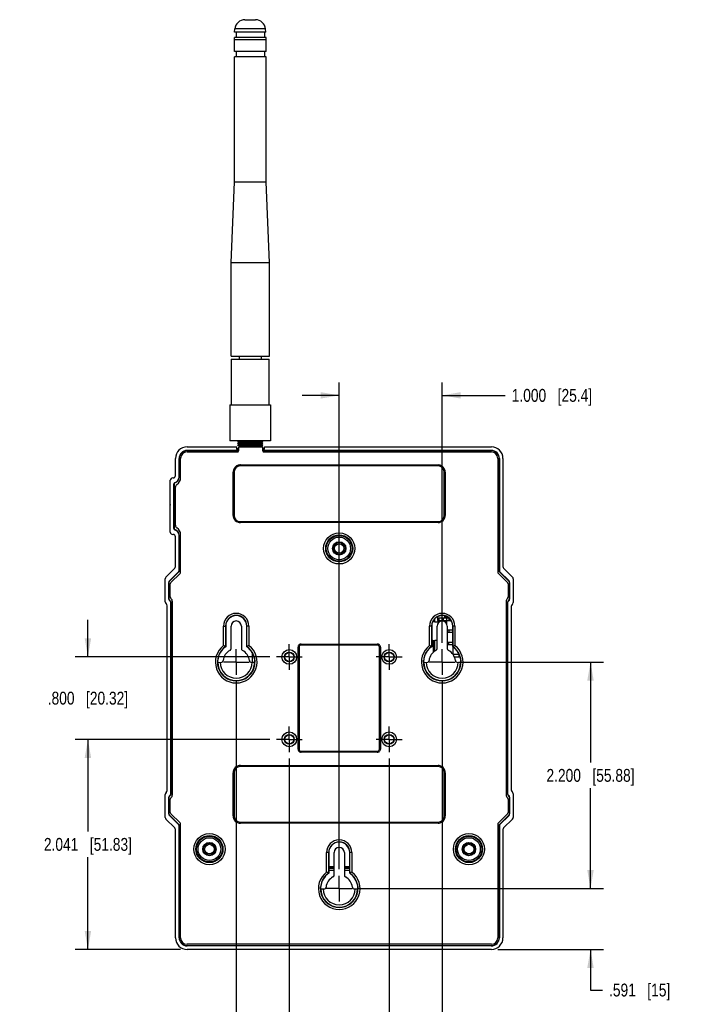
# Model space of a CAD drawing. Header units: inches. Extents: x 0 to 34, y 0 to 22.
# Tile 43 of 45: x 23.8 to 30.5, y 4.9 to 14.5. Entities that reach past the tile are written whole.
import ezdxf

# ---------------------------------------------------------------- set-up
doc = ezdxf.new("R2010")
doc.units = ezdxf.units.IN
doc.header["$LTSCALE"] = 1.87
doc.header["$MEASUREMENT"] = 0
doc.linetypes.add('CENTER', pattern=[0.6, 0.375, -0.075, 0.075, -0.075])
doc.layers.get('0').update_dxf_attribs({"linetype": 'CONTINUOUS'})
doc.layers.add('DEFAULT_1', color=7, linetype='CENTER')
doc.layers.add('DIMENSIONS', color=7, linetype='CONTINUOUS')
doc.styles.get("Standard").update_dxf_attribs({"font": 'txt', "width": 0.8})
doc.dimstyles.new('DIMSTYLE_1', dxfattribs={"dimtxt": 0.125, "dimasz": 0.18, "dimexe": 0.18, "dimexo": 0.0625, "dimgap": 0.09, "dimtad": 0, "dimtih": 1, "dimtoh": 1, "dimdec": 3, "dimzin": 4, "dimdsep": 46, "dimtxsty": 'STANDARD', "dimblk": '_FILLED', "dimblk1": '_FILLED', "dimblk2": '_FILLED', "dimcen": 0.09, "dimadec": 0, "dimazin": 0, "dimtp": 0.01, "dimtm": 0.01, "dimtfac": 1, "dimtdec": 3, "dimtofl": 0, "dimtmove": 0, "dimatfit": 3, "dimldrblk": '_FILLED', "dimfxl": 1, "dimtolj": 1, "dimtzin": 4, "dimarcsym": 0})

# ---------------------------------------------------------------- blocks, each defined once
blk = doc.blocks.new('_FILLED')
at = {"color": 0, "linetype": 'BYBLOCK'}
blk.add_solid([(0, 0), (-1, 0.174), (-1, -0.174)], dxfattribs=at)
blk = doc.blocks.new('*D12')
at = {"layer": 'DIMENSIONS', "color": 2, "linetype": 'CONTINUOUS'}
for p, q in [((24.5119, 8.2634), (24.5119, 8.6234)), ((26.2793, 8.2634), (24.3869, 8.2634)), ((26.2793, 7.4634), (24.3869, 7.4634)), ((24.5119, 7.4634), (24.5119, 7.1034))]:
    blk.add_line(p, q, dxfattribs=at)
at = {"layer": 'DIMENSIONS', "color": 2, "linetype": 'CONTINUOUS', "xscale": 0.18, "yscale": 0.18, "zscale": 0.18}
for p, rotation in [((24.5119, 8.2634), 270), ((24.5119, 7.4634), 90)]:
    blk.add_blockref('_FILLED', p, dxfattribs=dict(at, rotation=rotation))
at = {"layer": 'DIMENSIONS', "color": 2, "linetype": 'CONTINUOUS', "insert": (24.5119, 7.9259), "char_height": 0.125, "width": 1.225, "attachment_point": 2, "line_spacing_factor": 0.9}
blk.add_mtext('.800{\\Ftxt.shx;\\W1.000000;\\H0.125000; }[20.32]', dxfattribs=at)
blk = doc.blocks.new('*D13')
at = {"layer": 'DIMENSIONS', "color": 2, "linetype": 'CONTINUOUS'}
for p, q in [((26.9519, 6.201), (26.9519, 10.9288)), ((27.9519, 8.401), (27.9519, 10.9288)), ((26.9519, 10.8038), (26.5919, 10.8038)), ((27.9519, 10.8038), (28.5645, 10.8038))]:
    blk.add_line(p, q, dxfattribs=at)
at = {"layer": 'DIMENSIONS', "color": 2, "linetype": 'CONTINUOUS', "xscale": 0.18, "yscale": 0.18, "zscale": 0.18}
blk.add_blockref('_FILLED', (26.9519, 10.8038), dxfattribs=at)
at = {"layer": 'DIMENSIONS', "color": 2, "linetype": 'CONTINUOUS', "xscale": 0.18, "yscale": 0.18, "zscale": 0.18, "rotation": 180}
blk.add_blockref('_FILLED', (27.9519, 10.8038), dxfattribs=at)
at = {"layer": 'DIMENSIONS', "color": 2, "linetype": 'CONTINUOUS', "insert": (28.627, 10.8663), "char_height": 0.125, "width": 1.225, "attachment_point": 1, "line_spacing_factor": 0.9}
blk.add_mtext('1.000{\\Ftxt.shx;\\W1.000000;\\H0.125000; }[25.4]', dxfattribs=at)
blk = doc.blocks.new('*D14')
at = {"layer": 'DIMENSIONS', "color": 2, "linetype": 'CONTINUOUS'}
for p, q in [((28.1395, 8.2134), (29.5169, 8.2134)), ((29.3919, 8.2134), (29.3919, 7.2384)), ((29.3919, 6.0134), (29.3919, 6.9884)), ((27.1395, 6.0134), (29.5169, 6.0134))]:
    blk.add_line(p, q, dxfattribs=at)
at = {"layer": 'DIMENSIONS', "color": 2, "linetype": 'CONTINUOUS', "xscale": 0.18, "yscale": 0.18, "zscale": 0.18}
for p, rotation in [((29.3919, 8.2134), 90), ((29.3919, 6.0134), 270)]:
    blk.add_blockref('_FILLED', p, dxfattribs=dict(at, rotation=rotation))
at = {"layer": 'DIMENSIONS', "color": 2, "linetype": 'CONTINUOUS', "insert": (29.3919, 7.1759), "char_height": 0.125, "width": 1.325, "attachment_point": 2, "line_spacing_factor": 0.9}
blk.add_mtext('2.200{\\Ftxt.shx;\\W1.000000;\\H0.125000; }[55.88]', dxfattribs=at)
blk = doc.blocks.new('*D15')
at = {"layer": 'DIMENSIONS', "color": 2, "linetype": 'CONTINUOUS'}
for p, q in [((27.9519, 8.0258), (27.9519, 3.9649)), ((27.4369, 7.2758), (27.4369, 3.9649)), ((27.4369, 4.0899), (27.0769, 4.0899)), ((27.9519, 4.0899), (28.4997, 4.0899))]:
    blk.add_line(p, q, dxfattribs=at)
at = {"layer": 'DIMENSIONS', "color": 2, "linetype": 'CONTINUOUS', "xscale": 0.18, "yscale": 0.18, "zscale": 0.18}
blk.add_blockref('_FILLED', (27.4369, 4.0899), dxfattribs=at)
at = {"layer": 'DIMENSIONS', "color": 2, "linetype": 'CONTINUOUS', "xscale": 0.18, "yscale": 0.18, "zscale": 0.18, "rotation": 180}
blk.add_blockref('_FILLED', (27.9519, 4.0899), dxfattribs=at)
at = {"layer": 'DIMENSIONS', "color": 2, "linetype": 'CONTINUOUS', "insert": (28.5622, 4.1524), "char_height": 0.125, "width": 1.225, "attachment_point": 1, "line_spacing_factor": 0.9}
blk.add_mtext('.515{\\Ftxt.shx;\\W1.000000;\\H0.125000; }[13.08]', dxfattribs=at)
blk = doc.blocks.new('*D16')
at = {"layer": 'DIMENSIONS', "color": 2, "linetype": 'CONTINUOUS'}
for p, q in [((25.9519, 8.0258), (25.9519, 3.2213)), ((27.9519, 8.0258), (27.9519, 3.2213)), ((25.9519, 3.3463), (26.2769, 3.3463)), ((27.9519, 3.3463), (27.6269, 3.3463))]:
    blk.add_line(p, q, dxfattribs=at)
at = {"layer": 'DIMENSIONS', "color": 2, "linetype": 'CONTINUOUS', "xscale": 0.18, "yscale": 0.18, "zscale": 0.18, "rotation": 180}
blk.add_blockref('_FILLED', (25.9519, 3.3463), dxfattribs=at)
at = {"layer": 'DIMENSIONS', "color": 2, "linetype": 'CONTINUOUS', "xscale": 0.18, "yscale": 0.18, "zscale": 0.18}
blk.add_blockref('_FILLED', (27.9519, 3.3463), dxfattribs=at)
at = {"layer": 'DIMENSIONS', "color": 2, "linetype": 'CONTINUOUS', "insert": (26.9519, 3.4088), "char_height": 0.125, "width": 1.225, "attachment_point": 2, "line_spacing_factor": 0.9}
blk.add_mtext('2.000{\\Ftxt.shx;\\W1.000000;\\H0.125000; }[50.8]', dxfattribs=at)
blk = doc.blocks.new('*D17')
at = {"layer": 'DIMENSIONS', "color": 2, "linetype": 'CONTINUOUS'}
for p, q in [((26.4669, 7.2758), (26.4669, 4.5479)), ((27.4369, 7.2758), (27.4369, 4.5479)), ((26.4669, 4.6729), (25.6914, 4.6729)), ((27.4369, 4.6729), (27.7969, 4.6729))]:
    blk.add_line(p, q, dxfattribs=at)
at = {"layer": 'DIMENSIONS', "color": 2, "linetype": 'CONTINUOUS', "xscale": 0.18, "yscale": 0.18, "zscale": 0.18}
blk.add_blockref('_FILLED', (26.4669, 4.6729), dxfattribs=at)
at = {"layer": 'DIMENSIONS', "color": 2, "linetype": 'CONTINUOUS', "xscale": 0.18, "yscale": 0.18, "zscale": 0.18, "rotation": 180}
blk.add_blockref('_FILLED', (27.4369, 4.6729), dxfattribs=at)
at = {"layer": 'DIMENSIONS', "color": 2, "linetype": 'CONTINUOUS', "insert": (25.6289, 4.7354), "char_height": 0.125, "width": 1.225, "attachment_point": 3, "line_spacing_factor": 0.9}
blk.add_mtext('.970{\\Ftxt.shx;\\W1.000000;\\H0.125000; }[24.64]', dxfattribs=at)
blk = doc.blocks.new('*D18')
at = {"layer": 'DIMENSIONS', "color": 2, "linetype": 'CONTINUOUS'}
for p, q in [((29.3919, 6.0134), (29.3919, 6.3734)), ((27.1395, 6.0134), (29.5169, 6.0134)), ((28.4915, 5.4229), (29.5169, 5.4229)), ((29.3919, 5.4229), (29.3919, 5.0288)), ((29.3919, 5.0288), (29.5094, 5.0288))]:
    blk.add_line(p, q, dxfattribs=at)
at = {"layer": 'DIMENSIONS', "color": 2, "linetype": 'CONTINUOUS', "xscale": 0.18, "yscale": 0.18, "zscale": 0.18}
for p, rotation in [((29.3919, 6.0134), 270), ((29.3919, 5.4229), 90)]:
    blk.add_blockref('_FILLED', p, dxfattribs=dict(at, rotation=rotation))
at = {"layer": 'DIMENSIONS', "color": 2, "linetype": 'CONTINUOUS', "insert": (29.5719, 5.0913), "char_height": 0.125, "width": 0.925, "attachment_point": 1, "line_spacing_factor": 0.9}
blk.add_mtext('.591{\\Ftxt.shx;\\W1.000000;\\H0.125000; }[15]', dxfattribs=at)
blk = doc.blocks.new('*D19')
at = {"layer": 'DIMENSIONS', "color": 2, "linetype": 'CONTINUOUS'}
for p, q in [((26.2793, 7.4634), (24.3869, 7.4634)), ((24.5119, 7.4634), (24.5119, 6.5682)), ((24.5119, 5.4229), (24.5119, 6.3182)), ((25.4124, 5.4229), (24.3869, 5.4229))]:
    blk.add_line(p, q, dxfattribs=at)
at = {"layer": 'DIMENSIONS', "color": 2, "linetype": 'CONTINUOUS', "xscale": 0.18, "yscale": 0.18, "zscale": 0.18}
for p, rotation in [((24.5119, 7.4634), 90), ((24.5119, 5.4229), 270)]:
    blk.add_blockref('_FILLED', p, dxfattribs=dict(at, rotation=rotation))
at = {"layer": 'DIMENSIONS', "color": 2, "linetype": 'CONTINUOUS', "insert": (24.5119, 6.5057), "char_height": 0.125, "width": 1.325, "attachment_point": 2, "line_spacing_factor": 0.9}
blk.add_mtext('2.041{\\Ftxt.shx;\\W1.000000;\\H0.125000; }[51.83]', dxfattribs=at)

msp = doc.modelspace()

# ---------------------------------------------------------------- linework, layer by layer
at = {"color": 7, "linetype": 'CONTINUOUS'}
for p, q in [((26.037, 14.4521), (26.1388, 14.4521)), ((25.9367, 14.331), (25.939, 14.3621)), ((26.2369, 14.3621), (25.939, 14.3621)), ((26.2392, 14.331), (26.2369, 14.3621)), ((25.9344, 14.2552), (25.9346, 14.2798)), ((25.9344, 14.142), (25.9344, 14.2552)), ((26.2415, 14.2552), (25.9344, 14.2552)), ((26.2412, 14.2798), (25.9346, 14.2798)), ((26.2392, 14.331), (25.9367, 14.331)), ((25.9501, 14.331), (25.9501, 14.2798)), ((26.2257, 14.331), (26.2257, 14.2798)), ((26.2415, 14.2552), (26.2412, 14.2798)), ((26.2415, 14.142), (26.2415, 14.2552)), ((26.2415, 14.142), (25.9344, 14.142)), ((25.9344, 12.8773), (25.9344, 14.0909)), ((26.2415, 14.0909), (25.9344, 14.0909)), ((25.9501, 14.142), (25.9501, 14.0909)), ((26.2257, 14.142), (26.2257, 14.0909)), ((26.2415, 12.8773), (26.2415, 14.0909)), ((25.9019, 12.0899), (25.9344, 12.8773)), ((25.9344, 12.8773), (26.2415, 12.8773)), ((26.274, 12.0899), (26.2415, 12.8773)), ((25.9019, 11.1844), (25.9019, 12.0899)), ((26.274, 12.0899), (25.9019, 12.0899)), ((26.274, 11.1844), (26.274, 12.0899)), ((25.9019, 11.1844), (26.2739, 11.1844)), ((25.9029, 11.1548), (25.9029, 10.7119)), ((25.9029, 11.1548), (26.273, 11.1548)), ((25.9806, 11.1844), (25.9806, 11.1548)), ((26.1952, 11.1844), (26.1952, 11.1548)), ((26.273, 10.7119), (26.273, 11.1548)), ((25.8911, 10.7119), (25.8911, 10.3625)), ((25.8911, 10.7119), (26.2848, 10.7119)), ((26.2848, 10.7119), (26.2848, 10.3625)), ((26.2848, 10.3625), (25.8911, 10.3625)), ((25.9703, 10.3625), (25.9651, 10.3595)), ((25.9826, 10.3494), (25.9651, 10.3595)), ((26.2108, 10.3595), (25.9651, 10.3595)), ((25.9826, 10.3494), (25.9651, 10.3393)), ((25.9826, 10.3292), (25.9651, 10.3393)), ((26.2108, 10.3393), (25.9651, 10.3393)), ((25.9826, 10.3292), (25.9651, 10.3191)), ((26.1932, 10.3494), (25.9826, 10.3494)), ((25.9826, 10.3292), (26.1932, 10.3292)), ((26.1932, 10.3494), (26.2108, 10.3595)), ((26.1932, 10.3494), (26.2108, 10.3393)), ((26.1932, 10.3292), (26.2108, 10.3393)), ((26.1932, 10.3292), (26.2108, 10.3191)), ((26.2056, 10.3625), (26.2108, 10.3595)), ((25.9826, 10.3089), (25.9651, 10.3191)), ((26.2108, 10.3191), (25.9651, 10.3191)), ((25.9826, 10.3039), (25.9826, 10.3089)), ((26.1932, 10.3089), (25.9826, 10.3089)), ((26.1932, 10.3089), (26.2108, 10.3191)), ((26.1932, 10.3039), (26.1932, 10.3089))]:
    msp.add_line(p, q, dxfattribs=at)
at = {"color": 6, "linetype": 'CONTINUOUS'}
for p, q in [((25.4749, 10.3039), (25.9589, 10.3039)), ((25.4766, 10.2672), (25.4749, 10.2689)), ((25.4749, 10.2689), (25.9595, 10.2689)), ((25.4749, 10.2539), (25.9644, 10.2539)), ((25.9595, 10.2672), (25.4766, 10.2672)), ((25.9598, 10.2538), (25.9589, 10.3039)), ((25.9594, 10.2739), (25.9744, 10.2739)), ((25.9744, 10.2989), (25.9744, 10.2639)), ((25.9794, 10.3039), (26.2044, 10.3039)), ((26.2094, 10.2639), (26.2094, 10.2989)), ((26.2094, 10.2739), (26.2244, 10.2739)), ((26.2194, 10.2539), (28.429, 10.2539)), ((26.2241, 10.2538), (26.225, 10.3039)), ((26.2243, 10.2689), (28.429, 10.2689)), ((28.4272, 10.2672), (26.2243, 10.2672)), ((26.225, 10.3039), (28.429, 10.3039)), ((28.429, 10.2689), (28.4272, 10.2672)), ((25.3619, 10.0247), (25.3619, 10.191)), ((25.3969, 10.0125), (25.3969, 10.191)), ((25.3969, 10.191), (25.3987, 10.1892)), ((25.3987, 10.1892), (25.3987, 10.0107)), ((25.4119, 10.0035), (25.4119, 10.191)), ((28.4919, 10.191), (28.4919, 9.0892)), ((28.5052, 10.1892), (28.5069, 10.191)), ((28.5052, 9.1025), (28.5052, 10.1892)), ((28.5069, 10.191), (28.5069, 9.1042)), ((28.5419, 10.191), (28.5419, 9.1404)), ((25.9219, 9.6384), (25.9219, 10.0584)), ((25.9219, 10.0584), (25.9319, 10.0584)), ((25.9319, 10.0584), (25.9319, 9.6384)), ((25.9919, 10.1184), (25.9919, 10.1284)), ((25.9919, 10.1284), (27.9119, 10.1284)), ((27.9119, 10.1184), (25.9919, 10.1184)), ((27.9119, 10.1284), (27.9119, 10.1184)), ((27.9719, 10.0584), (27.9819, 10.0584)), ((27.9719, 9.6384), (27.9719, 10.0584)), ((27.9819, 10.0584), (27.9819, 9.6384)), ((25.3119, 9.4761), (25.3119, 9.9787)), ((25.3389, 10.0017), (25.3349, 10.0017)), ((25.3469, 9.5094), (25.3469, 9.9454)), ((25.3487, 9.9437), (25.3469, 9.9454)), ((25.3555, 9.9569), (25.3572, 9.9552)), ((25.3987, 10.0107), (25.3969, 10.0125)), ((25.3487, 9.9437), (25.3487, 9.5112)), ((25.3619, 9.5424), (25.3619, 9.9124)), ((25.3537, 9.6615), (25.3537, 9.7933)), ((25.3537, 9.7933), (25.3619, 9.7892)), ((25.3537, 9.7933), (25.3619, 9.7933)), ((25.3119, 9.7444), (25.3104, 9.7391)), ((25.3537, 9.6615), (25.3619, 9.6656)), ((25.3619, 9.6615), (25.3537, 9.6615)), ((25.9319, 9.6384), (25.9219, 9.6384)), ((25.9919, 9.5684), (25.9919, 9.5784)), ((25.9919, 9.5784), (27.9119, 9.5784)), ((27.9119, 9.5684), (25.9919, 9.5684)), ((27.9119, 9.5784), (27.9119, 9.5684)), ((27.9819, 9.6384), (27.9719, 9.6384)), ((25.3487, 9.5112), (25.3469, 9.5094)), ((25.3572, 9.4997), (25.3555, 9.4979)), ((25.3349, 9.4531), (25.3389, 9.4531)), ((25.3619, 9.1404), (25.3619, 9.4301)), ((25.3969, 9.4424), (25.3987, 9.4441)), ((25.3969, 9.1042), (25.3969, 9.4424)), ((25.3987, 9.4441), (25.3987, 9.1025)), ((25.4119, 9.0892), (25.4119, 9.4513)), ((25.2687, 9.0376), (25.3552, 9.1242)), ((25.3911, 9.0901), (25.3028, 9.0018)), ((25.3928, 9.0883), (25.3045, 9)), ((25.3928, 9.0883), (25.3911, 9.0901)), ((25.3987, 9.1025), (25.3969, 9.1042)), ((28.5052, 9.1025), (28.5069, 9.1042)), ((28.5128, 9.0901), (28.511, 9.0883)), ((28.5993, 9), (28.511, 9.0883)), ((28.6011, 9.0018), (28.5128, 9.0901)), ((28.5487, 9.1242), (28.6352, 9.0376)), ((25.2619, 8.7987), (25.2619, 9.0214)), ((25.3045, 9), (25.3028, 9.0018)), ((25.3178, 8.9868), (25.4061, 9.0751)), ((28.4978, 9.0751), (28.5861, 8.9868)), ((28.6011, 9.0018), (28.5993, 9)), ((28.6419, 9.0214), (28.6419, 8.7911)), ((25.2969, 8.8256), (25.2969, 8.9876)), ((25.2969, 8.9876), (25.2987, 8.9859)), ((25.2987, 8.9859), (25.2987, 8.8273)), ((25.3119, 8.8459), (25.3119, 8.9726)), ((28.5919, 8.9726), (28.5919, 8.8459)), ((28.6052, 8.9859), (28.6069, 8.9876)), ((28.6052, 8.8273), (28.6052, 8.9859)), ((28.6069, 8.9876), (28.6069, 8.8256)), ((25.2987, 8.8273), (25.2969, 8.8256)), ((25.3069, 8.8082), (25.3087, 8.81)), ((25.3319, 6.9256), (25.3319, 8.8012)), ((28.5719, 8.8012), (28.5719, 6.9256)), ((28.5952, 8.81), (28.5969, 8.8082)), ((28.6069, 8.8256), (28.6052, 8.8273)), ((25.2819, 6.9661), (25.2819, 8.7608)), ((25.3187, 8.7927), (25.3169, 8.7909)), ((25.3169, 6.9359), (25.3169, 8.7909)), ((25.3187, 8.7927), (25.3187, 6.9342)), ((28.5852, 8.7927), (28.5869, 8.7909)), ((28.5852, 6.9342), (28.5852, 8.7927)), ((28.5869, 8.7909), (28.5869, 6.9359)), ((28.6219, 8.7531), (28.6219, 6.9737)), ((27.8626, 8.6095), (27.8626, 8.6033)), ((27.8793, 8.6034), (27.8793, 8.6336)), ((27.9065, 8.6441), (28.012, 8.6441)), ((27.9065, 8.6441), (27.9065, 8.6189)), ((27.9065, 8.6189), (28.0359, 8.6189)), ((27.9191, 8.6441), (27.9191, 8.6189)), ((27.9643, 8.6189), (27.9643, 8.6441)), ((27.9779, 8.6441), (27.9779, 8.6609)), ((27.9919, 8.6441), (27.9919, 8.6557)), ((27.9919, 8.5915), (27.9919, 8.6189)), ((27.9958, 8.5856), (27.9958, 8.6543)), ((28.0155, 8.6412), (28.0155, 8.6189)), ((25.8287, 8.5634), (25.8487, 8.5634)), ((25.8287, 8.3738), (25.8287, 8.5634)), ((25.8487, 8.5634), (25.8487, 8.3636)), ((25.8499, 8.5634), (25.8499, 8.3629)), ((25.9021, 8.3448), (25.9021, 8.5634)), ((26.0017, 8.5634), (26.0017, 8.3448)), ((26.0539, 8.3629), (26.0539, 8.5634)), ((26.0752, 8.5634), (26.0552, 8.5634)), ((26.0552, 8.3636), (26.0552, 8.5634)), ((26.0752, 8.5634), (26.0752, 8.3738)), ((27.8487, 8.5634), (27.8287, 8.5634)), ((27.8287, 8.3738), (27.8287, 8.5634)), ((27.8487, 8.5634), (27.8487, 8.3636)), ((27.8499, 8.5634), (27.8499, 8.3629)), ((27.8793, 8.6034), (27.9239, 8.6034)), ((27.9021, 8.3448), (27.9021, 8.5634)), ((28.0017, 8.5634), (28.0017, 8.3448)), ((28.0017, 8.526), (28.0541, 8.526)), ((28.0155, 8.526), (28.0155, 8.5008)), ((28.0539, 8.5634), (28.0541, 8.2898)), ((28.0752, 8.5634), (28.0552, 8.5634)), ((28.0552, 8.3636), (28.0552, 8.5634)), ((28.0752, 8.5634), (28.0752, 8.3738)), ((27.8626, 8.4236), (27.8626, 8.3053)), ((27.9021, 8.4234), (27.8793, 8.4234)), ((27.8793, 8.3179), (27.8793, 8.4234)), ((28.0541, 8.5008), (28.0017, 8.5008)), ((26.5519, 8.3584), (26.5619, 8.3584)), ((26.5519, 7.3684), (26.5519, 8.3584)), ((26.5619, 8.3584), (26.5619, 7.3684)), ((26.5819, 8.3884), (27.3219, 8.3884)), ((26.5819, 8.3784), (26.5819, 8.3884)), ((27.3219, 8.3784), (26.5819, 8.3784)), ((27.3219, 8.3884), (27.3219, 8.3784)), ((27.3419, 8.3584), (27.3519, 8.3584)), ((27.3419, 7.3684), (27.3419, 8.3584)), ((27.3519, 8.3584), (27.3519, 7.3684)), ((28.0017, 8.4079), (28.0541, 8.4079)), ((28.0541, 8.3827), (28.0017, 8.3827)), ((28.0155, 8.3827), (28.0155, 8.4079)), ((26.1072, 8.3028), (26.1072, 8.2112)), ((28.0541, 8.2898), (28.1143, 8.2898)), ((28.0695, 8.2646), (28.1237, 8.2646)), ((28.1143, 8.2898), (28.1143, 8.2646)), ((25.7727, 8.2116), (25.7796, 8.2113)), ((25.7796, 8.2113), (25.7957, 8.2112)), ((25.7957, 8.2112), (25.8042, 8.2112)), ((26.0997, 8.2112), (26.1081, 8.2112)), ((27.7727, 8.2116), (27.7796, 8.2113)), ((27.7796, 8.2113), (27.7957, 8.2112)), ((27.7957, 8.2112), (27.8042, 8.2112)), ((28.0997, 8.2112), (28.1081, 8.2112)), ((26.5619, 7.3684), (26.5519, 7.3684)), ((27.3519, 7.3684), (27.3419, 7.3684)), ((26.5819, 7.3484), (27.3219, 7.3484)), ((26.5819, 7.3384), (26.5819, 7.3484)), ((27.3219, 7.3384), (26.5819, 7.3384)), ((27.3219, 7.3484), (27.3219, 7.3384)), ((25.9919, 7.2094), (27.9119, 7.2094)), ((25.9919, 7.1994), (25.9919, 7.2094)), ((27.9119, 7.1994), (25.9919, 7.1994)), ((27.9119, 7.2094), (27.9119, 7.1994)), ((25.9219, 7.1394), (25.9319, 7.1394)), ((25.9219, 6.7194), (25.9219, 7.1394)), ((25.9319, 7.1394), (25.9319, 6.7194)), ((27.9719, 7.1394), (27.9819, 7.1394)), ((27.9719, 6.7194), (27.9719, 7.1394)), ((27.9819, 7.1394), (27.9819, 6.7194)), ((25.2619, 6.7054), (25.2619, 6.9281)), ((25.2969, 6.9013), (25.2987, 6.8995)), ((25.2969, 6.7392), (25.2969, 6.9013)), ((25.2987, 6.8995), (25.2987, 6.7409)), ((25.3087, 6.9168), (25.3069, 6.9186)), ((25.3187, 6.9342), (25.3169, 6.9359)), ((28.5852, 6.9342), (28.5869, 6.9359)), ((28.5969, 6.9186), (28.5952, 6.9168)), ((28.6052, 6.8995), (28.6069, 6.9013)), ((28.6052, 6.7409), (28.6052, 6.8995)), ((28.6069, 6.9013), (28.6069, 6.7392)), ((28.6419, 6.9358), (28.6419, 6.7054)), ((25.3119, 6.7542), (25.3119, 6.8809)), ((28.5919, 6.8809), (28.5919, 6.7542)), ((25.2987, 6.7409), (25.2969, 6.7392)), ((25.3028, 6.7251), (25.3045, 6.7268)), ((25.3028, 6.7251), (25.3911, 6.6368)), ((25.3045, 6.7268), (25.3928, 6.6385)), ((25.4061, 6.6518), (25.3178, 6.7401)), ((25.9319, 6.7194), (25.9219, 6.7194)), ((27.9819, 6.7194), (27.9719, 6.7194)), ((28.5861, 6.7401), (28.4978, 6.6518)), ((28.511, 6.6385), (28.5993, 6.7268)), ((28.5128, 6.6368), (28.6011, 6.7251)), ((28.5993, 6.7268), (28.6011, 6.7251)), ((28.6069, 6.7392), (28.6052, 6.7409)), ((25.3552, 6.6026), (25.2687, 6.6892)), ((25.3911, 6.6368), (25.3928, 6.6385)), ((25.3987, 6.6244), (25.3969, 6.6226)), ((25.3969, 5.5359), (25.3969, 6.6226)), ((25.3987, 6.6244), (25.3987, 5.5376)), ((25.4119, 5.5359), (25.4119, 6.6376)), ((25.9919, 6.6594), (27.9119, 6.6594)), ((25.9919, 6.6494), (25.9919, 6.6594)), ((27.9119, 6.6494), (25.9919, 6.6494)), ((27.9119, 6.6594), (27.9119, 6.6494)), ((28.4919, 6.6376), (28.4919, 5.5359)), ((28.5052, 6.6244), (28.5069, 6.6226)), ((28.5052, 5.5376), (28.5052, 6.6244)), ((28.5069, 6.6226), (28.5069, 5.5359)), ((28.511, 6.6385), (28.5128, 6.6368)), ((28.6352, 6.6892), (28.5487, 6.6026)), ((25.3619, 5.5358), (25.3619, 6.5864)), ((28.5419, 6.5864), (28.5419, 5.5358)), ((26.8487, 6.3634), (26.8287, 6.3634)), ((26.8287, 6.1738), (26.8287, 6.3634)), ((26.8487, 6.3634), (26.8487, 6.1636)), ((26.8499, 6.3634), (26.8499, 6.1629)), ((26.9021, 6.1448), (26.9021, 6.3634)), ((27.0017, 6.3634), (27.0017, 6.1448)), ((27.0539, 6.1629), (27.0539, 6.3634)), ((27.0752, 6.3634), (27.0552, 6.3634)), ((27.0552, 6.1636), (27.0552, 6.3634)), ((27.0752, 6.3634), (27.0752, 6.1738)), ((26.9021, 6.2242), (26.8499, 6.2242)), ((26.9021, 6.2156), (26.8499, 6.2156)), ((27.054, 6.2242), (27.0018, 6.2242)), ((27.054, 6.2156), (27.0018, 6.2156)), ((26.8499, 6.2118), (26.9021, 6.2118)), ((26.9021, 6.1888), (26.8499, 6.1888)), ((27.0017, 6.2118), (27.0539, 6.2118)), ((27.0539, 6.1888), (27.0017, 6.1888)), ((26.7727, 6.0116), (26.7796, 6.0113)), ((26.7796, 6.0113), (26.7957, 6.0112)), ((26.7957, 6.0112), (26.8042, 6.0112)), ((27.0997, 6.0112), (27.1081, 6.0112)), ((25.3987, 5.5376), (25.3969, 5.5359)), ((28.429, 5.4729), (25.4749, 5.4729)), ((25.4749, 5.4579), (25.4766, 5.4597)), ((28.429, 5.4579), (25.4749, 5.4579)), ((25.4766, 5.4597), (28.4272, 5.4597)), ((28.4272, 5.4597), (28.429, 5.4579)), ((28.5069, 5.5359), (28.5052, 5.5376)), ((28.429, 5.4229), (25.4749, 5.4229))]:
    msp.add_line(p, q, dxfattribs=at)
for centre, radius in [((26.9519, 9.3174), 0.1512), ((26.9519, 9.3174), 0.1312), ((26.9519, 9.3174), 0.1252), ((26.9519, 9.3174), 0.1102), ((26.9519, 9.3174), 0.0649), ((26.9519, 9.3174), 0.0634), ((26.9519, 9.3174), 0.0575), ((26.9519, 9.3177), 0.0457), ((26.4669, 8.2634), 0.0716), ((27.4369, 8.2634), 0.0716), ((26.4669, 8.2634), 0.0481), ((26.4669, 8.2634), 0.0445), ((27.4369, 8.2634), 0.0481), ((27.4369, 8.2634), 0.0445), ((26.4669, 7.4634), 0.0716), ((26.4669, 7.4634), 0.0481), ((26.4669, 7.4634), 0.0445), ((27.4369, 7.4634), 0.0716), ((27.4369, 7.4634), 0.0481), ((27.4369, 7.4634), 0.0445), ((25.6919, 6.3974), 0.1512), ((25.6919, 6.3974), 0.1312), ((25.6919, 6.3974), 0.1252), ((25.6919, 6.3974), 0.1102), ((28.2119, 6.3974), 0.1512), ((28.2119, 6.3974), 0.1312), ((28.2119, 6.3974), 0.1252), ((28.2119, 6.3974), 0.1102), ((25.6919, 6.3974), 0.0649), ((25.6919, 6.3974), 0.0634), ((25.6919, 6.3974), 0.0575), ((25.6919, 6.3971), 0.0467), ((28.2119, 6.3974), 0.0649), ((28.2119, 6.3974), 0.0634), ((28.2119, 6.3974), 0.0575), ((28.212, 6.3971), 0.0467)]:
    msp.add_circle(centre, radius, dxfattribs=at)
at = {"color": 7, "linetype": 'CONTINUOUS'}
for centre, start, end in [((26.037, 14.3537), 89.99996, 175.09052), ((26.1388, 14.3537), 4.90948, 90.00004)]:
    msp.add_arc(centre, 0.0984, start, end, dxfattribs=at)
at = {"color": 6, "linetype": 'CONTINUOUS'}
for centre, radius, start, end in [((25.9928, 10.0583), 0.0709, 162.27506, 179.88266), ((25.9919, 10.0584), 0.07, 107.85151, 162.17347), ((25.9919, 10.0584), 0.06, 90.00091, 179.99883), ((27.9118, 10.0575), 0.0709, 72.27506, 89.88266), ((27.9119, 10.0584), 0.06, 0.0009, 89.99883), ((27.912, 10.0584), 0.07, 17.85151, 72.17347), ((25.3498, 9.7325), 0.04, 163.77177, 170.42241), ((25.9919, 9.6384), 0.07, 197.85151, 252.17347), ((25.9919, 9.6384), 0.06, 180.00088, 269.99886), ((25.9921, 9.6393), 0.0709, 252.27506, 269.88266), ((27.9119, 9.6384), 0.06, 270.00088, 359.99886), ((27.912, 9.6384), 0.07, 287.85151, 342.17347), ((27.9111, 9.6385), 0.0709, 342.27506, 359.88266), ((25.9519, 8.5634), 0.1232, 0, 180), ((25.9519, 8.5634), 0.1032, 0, 180), ((25.9519, 8.5634), 0.102, 0, 180), ((25.9519, 8.5634), 0.0498, 0, 180), ((27.9519, 8.5634), 0.1232, 0, 180), ((27.9519, 8.5634), 0.1032, 0, 180), ((27.9519, 8.5634), 0.102, 0, 180), ((27.9519, 8.5634), 0.0498, 0, 180), ((25.9519, 8.2134), 0.2022, 127.54222, 52.45778), ((25.9519, 8.2134), 0.1822, 124.50492, 55.49508), ((25.9519, 8.2134), 0.181, 124.30068, 173.76623), ((25.9519, 8.2134), 0.1288, 117.97847, 173.12447), ((25.4454, 7.5956), 0.8675, 62.29404, 63.77602), ((25.8821, 8.3448), 0.02, 297.98021, 359.99792), ((26.0217, 8.3448), 0.02, 180.00174, 242.01947), ((25.9519, 8.2134), 0.1288, 6.87553, 62.02153), ((25.9519, 8.2134), 0.181, 6.23377, 55.69932), ((26.4644, 7.584), 0.8805, 116.23839, 117.69851), ((26.5819, 8.3584), 0.02, 90.01177, 179.99079), ((27.3219, 8.3584), 0.02, 0.01176, 89.99079), ((27.9519, 8.2134), 0.2022, 127.54222, 52.45778), ((27.9519, 8.2134), 0.1822, 124.50492, 55.49508), ((27.9519, 8.2134), 0.181, 124.30068, 173.76623), ((27.9519, 8.2134), 0.1288, 117.97847, 173.12447), ((27.4595, 7.6235), 0.8362, 62.26281, 63.80028), ((27.8821, 8.3448), 0.02, 297.98026, 359.99789), ((28.0217, 8.3448), 0.02, 180.00181, 242.01943), ((27.9519, 8.2134), 0.1288, 6.87553, 62.02153), ((27.9519, 8.2134), 0.181, 6.23377, 55.69932), ((28.4375, 7.637), 0.821, 116.18705, 117.75295), ((25.8042, 8.2312), 0.02, 270.03728, 353.08707), ((26.0997, 8.2312), 0.02, 186.91329, 269.96215), ((27.8042, 8.2312), 0.02, 270.0373, 353.08705), ((28.0997, 8.2312), 0.02, 186.91284, 269.96257), ((25.9519, 8.2134), 0.1792, 180.57146, 359.42854), ((25.9519, 8.2134), 0.1562, 180.80028, 359.19972), ((27.9519, 8.2134), 0.1792, 180.57146, 359.42854), ((27.9519, 8.2134), 0.1562, 180.80028, 359.19972), ((27.7741, 8.5722), 0.5074, 314.7145, 314.94584), ((26.5819, 7.3684), 0.02, 180.01177, 269.99079), ((27.3219, 7.3684), 0.02, 270.01177, 359.99079), ((25.9919, 7.1394), 0.07, 107.85151, 162.17347), ((25.9919, 7.1394), 0.06, 90.00685, 179.99326), ((25.9921, 7.1385), 0.0709, 91.35678, 107.74396), ((25.9922, 7.138), 0.0714, 90.1869, 91.42169), ((27.9117, 7.1383), 0.0711, 88.59593, 89.83394), ((27.9119, 7.1394), 0.06, 0.00685, 89.99326), ((27.9118, 7.1386), 0.0708, 72.27103, 88.65077), ((27.912, 7.1394), 0.07, 17.85151, 72.17347), ((25.9931, 7.1392), 0.0711, 178.59593, 179.83394), ((25.9927, 7.1393), 0.0708, 162.27103, 178.65077), ((27.9111, 7.1393), 0.0709, 1.35678, 17.74396), ((27.9105, 7.1392), 0.0714, 0.1869, 1.42169), ((25.9934, 6.7196), 0.0714, 180.1869, 181.42169), ((25.9928, 6.7195), 0.0709, 181.35678, 197.74396), ((25.9919, 6.7194), 0.07, 197.85151, 252.17347), ((25.9919, 6.7194), 0.06, 180.00685, 269.99326), ((27.9119, 6.7194), 0.06, 270.00685, 359.99326), ((27.912, 6.7194), 0.07, 287.85151, 342.17347), ((27.9111, 6.7195), 0.0708, 342.27103, 358.65077), ((27.9108, 6.7196), 0.0711, 358.59593, 359.83394), ((25.992, 6.7202), 0.0708, 252.27103, 268.65077), ((25.9921, 6.7206), 0.0711, 268.59593, 269.83394), ((27.9117, 6.7208), 0.0714, 270.1869, 271.42169), ((27.9118, 6.7203), 0.0709, 271.35678, 287.74396), ((26.9519, 6.3634), 0.1232, 0, 180), ((26.9519, 6.3634), 0.1032, 0, 180), ((26.9519, 6.3634), 0.102, 0, 180), ((26.9519, 6.3634), 0.0498, 0, 180), ((26.9519, 6.0134), 0.2022, 127.54222, 52.45778), ((26.9519, 6.0134), 0.1822, 124.50492, 55.49508), ((26.9519, 6.0134), 0.181, 124.30068, 173.76623), ((26.9519, 6.0134), 0.1288, 117.97847, 173.12447), ((26.4454, 5.3956), 0.8675, 62.29404, 63.77602), ((26.8821, 6.1448), 0.02, 297.98024, 359.99793), ((27.0217, 6.1448), 0.02, 180.00178, 242.01947), ((26.9519, 6.0134), 0.1288, 6.87553, 62.02153), ((26.9519, 6.0134), 0.181, 6.23377, 55.69932), ((27.4644, 5.384), 0.8805, 116.23839, 117.69851), ((26.8042, 6.0312), 0.02, 270.03732, 353.08703), ((27.0997, 6.0312), 0.02, 186.91284, 269.96257), ((26.9519, 6.0134), 0.1792, 180.57146, 359.42854), ((26.9519, 6.0134), 0.1562, 180.80028, 359.19972)]:
    msp.add_arc(centre, radius, start, end, dxfattribs=at)
for centre, major_axis, ratio, start_param, end_param in [((25.475, 10.1908), (0.08, -0.08), 0.998783, 2.356803, 3.926382), ((25.475, 10.1909), (-0.0552, 0.0552), 0.998783, -0.784789, 0.784789), ((25.4767, 10.1891), (0.0552, -0.0552), 0.998783, 2.356803, 3.612241), ((25.475, 10.1909), (0.0446, -0.0446), 0.998783, 2.356803, 3.926382), ((26.0919, 10.2949), (0.2279, 0), 0.034921, 4.08111, 4.168489), ((25.9644, 10.2639), (0.00447, -0.00895), 0.999239, -0.463221, 1.106966), ((25.9794, 10.2989), (-0.00354, 0.00354), 0.999695, -0.785246, 0.785246), ((26.2044, 10.2989), (0.00354, 0.00354), 0.999695, -0.785246, 0.785246), ((26.2194, 10.2639), (-0.00447, -0.00895), 0.999239, -1.106966, 0.463221), ((26.0919, 10.2949), (0.2279, 0), 0.034921, 5.256298, 5.343662), ((28.4271, 10.1891), (0.0552, 0.0552), 0.998783, 5.498396, 7.067974), ((28.4289, 10.1908), (0.08, 0.08), 0.998783, -0.784789, 0.784789), ((28.4289, 10.1909), (0.0552, 0.0552), 0.998783, -0.784789, 0.784789), ((28.4289, 10.1909), (0.0446, 0.0446), 0.998783, -0.784789, 0.784789), ((25.4767, 10.1891), (-0.0552, 0.0552), 0.998783, 0.470648, 0.784789), ((25.3349, 9.9787), (0.0206, -0.0103), 0.999239, 2.034627, 3.604814), ((25.3389, 10.0247), (-0.0206, 0.0103), 0.999239, 8.317812, 9.887999), ((25.3589, 9.9454), (-0.0085, 0.0085), 0.998783, -0.495801, 0.784789), ((25.3607, 9.9437), (-0.0085, 0.0085), 0.998783, -0.495801, 0.784789), ((25.3389, 10.0125), (0.0411, -0.0411), 0.998783, -0.495801, 0.784789), ((25.3406, 10.0108), (0.0411, -0.0411), 0.998783, -0.495801, 0.784789), ((25.3339, 10.0036), (0.0552, -0.0552), 0.998783, -0.218752, 0.784789), ((25.392, 9.9124), (0.0212, -0.0212), 0.998783, 2.922841, 3.926382), ((25.3349, 9.4761), (0.0206, 0.0103), 0.999239, 2.678371, 4.248559), ((25.3589, 9.5094), (-0.0085, -0.0085), 0.998783, -0.784789, 0.495801), ((25.3607, 9.5112), (-0.0085, -0.0085), 0.998783, -0.784789, 0.495801), ((25.3389, 9.4423), (0.0411, 0.0411), 0.998783, -0.784789, 0.495801), ((25.3406, 9.444), (0.0411, 0.0411), 0.998783, -0.784789, 0.495801), ((25.392, 9.5424), (0.0212, 0.0212), 0.998783, -3.926382, -2.922841), ((25.3339, 9.4512), (0.0552, 0.0552), 0.998783, -0.784789, 0.218752), ((25.3389, 9.4301), (0.0206, 0.0103), 0.999239, 5.819964, 7.390151), ((25.3389, 9.1405), (-0.0163, 0.0163), 0.998783, 3.141593, 3.926382), ((25.3769, 9.1042), (0.0142, -0.0142), 0.998783, 0, 0.784789), ((25.3787, 9.1025), (0.0142, -0.0142), 0.998783, 0, 0.784789), ((25.3919, 9.0892), (-0.0142, 0.0142), 0.998783, 3.141593, 3.926382), ((28.5119, 9.0892), (-0.0142, -0.0142), 0.998783, -0.784789, 0), ((28.5252, 9.1025), (0.0142, 0.0142), 0.998783, -3.926382, -3.141593), ((28.5269, 9.1042), (0.0142, 0.0142), 0.998783, 2.356803, 3.141593), ((28.5649, 9.1405), (-0.0163, -0.0163), 0.998783, -0.784789, 0), ((25.2849, 9.0214), (-0.0163, 0.0163), 0.998783, 0, 0.784789), ((25.3169, 8.9876), (-0.0142, 0.0142), 0.998783, 0, 0.784789), ((25.3187, 8.9859), (-0.0142, 0.0142), 0.998783, 0, 0.784789), ((28.5852, 8.9859), (-0.0142, -0.0142), 0.998783, 2.356803, 3.141593), ((28.5869, 8.9876), (-0.0142, -0.0142), 0.998783, 2.356803, 3.141593), ((28.6189, 9.0214), (0.0163, 0.0163), 0.998783, -0.784789, 0), ((25.3319, 8.9726), (-0.0142, 0.0142), 0.998783, 0, 0.784789), ((28.5719, 8.9726), (0.0142, 0.0142), 0.998783, -0.784789, 0), ((25.2849, 8.7987), (0.0163, 0.0163), 0.998783, -3.926382, -2.956603), ((25.3169, 8.8256), (0.0142, 0.0142), 0.998783, 2.356803, 3.403649), ((25.3187, 8.8273), (0.0142, 0.0142), 0.998783, 2.356803, 3.403649), ((25.2969, 8.7909), (0.0142, 0.0142), 0.998783, -0.784789, 0.262057), ((25.2987, 8.7926), (0.0142, 0.0142), 0.998783, -0.784789, 0.262057), ((25.3319, 8.8459), (0.0142, 0.0142), 0.998783, 2.356803, 3.1976), ((25.2919, 8.8011), (0.0283, 0.0283), 0.998783, 5.498396, 6.339192), ((28.612, 8.8011), (0.0283, -0.0283), 0.998783, 3.085586, 3.926382), ((28.6052, 8.7926), (0.0142, -0.0142), 0.998783, 2.879536, 3.926382), ((28.5719, 8.8459), (0.0142, -0.0142), 0.998783, -0.056007, 0.784789), ((28.6069, 8.7909), (0.0142, -0.0142), 0.998783, 2.879536, 3.926382), ((28.5852, 8.8273), (0.0142, -0.0142), 0.998783, -0.262057, 0.784789), ((28.5869, 8.8256), (0.0142, -0.0142), 0.998783, -0.262057, 0.784789), ((25.2589, 8.7607), (0.0163, 0.0163), 0.998783, -0.784789, 0.184989), ((28.6449, 8.7531), (0.0163, -0.0163), 0.998783, 2.956603, 3.926382), ((28.6189, 8.7911), (-0.0163, 0.0163), 0.998783, -3.326582, -2.356803), ((27.9579, 8.6234), (0.0141, -0.0141), 0.999695, 6.35343, 6.834324), ((27.5619, 8.6067), (0.36, 0), 0.017455, -0.600453, -0.582364), ((27.8793, 8.6031), (0.02, 0), 0.017455, 1.570796, 2.229557), ((27.5619, 8.4201), (0.36, 0), 0.017455, 0.582364, 0.604184), ((27.8793, 8.4238), (0.02, 0), 0.017455, -2.559228, -1.570796), ((25.2849, 6.9281), (0.0163, -0.0163), 0.998783, 2.956603, 3.926382), ((25.2589, 6.9661), (-0.0163, 0.0163), 0.998783, 2.956603, 3.926382), ((25.3169, 6.9012), (-0.0142, 0.0142), 0.998783, -0.262057, 0.784789), ((25.3187, 6.8995), (-0.0142, 0.0142), 0.998783, -0.262057, 0.784789), ((25.2969, 6.9359), (0.0142, -0.0142), 0.998783, -0.262057, 0.784789), ((25.2987, 6.9342), (0.0142, -0.0142), 0.998783, -0.262057, 0.784789), ((25.3319, 6.8809), (0.0142, -0.0142), 0.998783, 3.085586, 3.926382), ((25.2919, 6.9257), (-0.0283, 0.0283), 0.998783, 9.368771, 10.209567), ((28.612, 6.9257), (-0.0283, -0.0283), 0.998783, -0.784789, 0.056007), ((28.6052, 6.9342), (0.0142, 0.0142), 0.998783, 2.356803, 3.403649), ((28.5719, 6.8809), (0.0142, 0.0142), 0.998783, -0.784789, 0.056007), ((28.6069, 6.9359), (0.0142, 0.0142), 0.998783, 2.356803, 3.403649), ((28.5852, 6.8995), (-0.0142, -0.0142), 0.998783, 2.356803, 3.403649), ((28.5869, 6.9012), (-0.0142, -0.0142), 0.998783, 2.356803, 3.403649), ((28.6449, 6.9737), (0.0163, 0.0163), 0.998783, 2.356803, 3.326582), ((28.6189, 6.9357), (0.0163, 0.0163), 0.998783, -0.784789, 0.184989), ((25.2849, 6.7055), (0.0163, 0.0163), 0.998783, -3.926382, -3.141593), ((25.3169, 6.7392), (0.0142, 0.0142), 0.998783, 2.356803, 3.141593), ((25.3187, 6.741), (0.0142, 0.0142), 0.998783, 2.356803, 3.141593), ((25.3319, 6.7542), (0.0142, 0.0142), 0.998783, -3.926382, -3.141593), ((28.5719, 6.7542), (-0.0142, 0.0142), 0.998783, -3.141593, -2.356803), ((28.5852, 6.741), (0.0142, -0.0142), 0.998783, 0, 0.784789), ((28.5869, 6.7392), (0.0142, -0.0142), 0.998783, 0, 0.784789), ((28.6189, 6.7055), (0.0163, -0.0163), 0.998783, 0, 0.784789), ((25.3389, 6.5864), (0.0163, 0.0163), 0.998783, -0.784789, 0), ((25.3769, 6.6226), (0.0142, 0.0142), 0.998783, -0.784789, 0), ((25.3787, 6.6244), (0.0142, 0.0142), 0.998783, -0.784789, 0), ((25.3919, 6.6376), (0.0142, 0.0142), 0.998783, -0.784789, 0), ((28.5119, 6.6376), (0.0142, -0.0142), 0.998783, -3.141593, -2.356803), ((28.5252, 6.6244), (0.0142, -0.0142), 0.998783, -3.141593, -2.356803), ((28.5269, 6.6226), (0.0142, -0.0142), 0.998783, -3.141593, -2.356803), ((28.5649, 6.5864), (0.0163, -0.0163), 0.998783, -3.141593, -2.356803), ((25.475, 5.536), (0.08, 0.08), 0.998783, -3.926382, -2.356803), ((25.475, 5.536), (-0.0552, -0.0552), 0.998783, -0.784789, 0.784789), ((25.4767, 5.5377), (-0.0552, -0.0552), 0.998783, 5.498396, 7.067974), ((25.475, 5.536), (0.0446, 0.0446), 0.998783, 2.356803, 3.926382), ((28.4271, 5.5377), (0.0552, -0.0552), 0.998783, 5.498396, 7.067974), ((28.4289, 5.536), (0.0446, -0.0446), 0.998783, -0.784789, 0.784789), ((28.4289, 5.536), (0.0552, -0.0552), 0.998783, -0.784789, 0.784789), ((28.4289, 5.536), (0.08, -0.08), 0.998783, -0.784789, 0.784789)]:
    msp.add_ellipse(centre, major_axis=major_axis, ratio=ratio, start_param=start_param, end_param=end_param, dxfattribs=at)
for points, knots in [([(25.9919, 10.1284), (25.9901, 10.1284), (25.9829, 10.1281), (25.9756, 10.1267), (25.9705, 10.125)], [0, 0, 0, 0, 0.249795, 1, 1, 1, 1]), ([(27.9819, 10.0584), (27.9819, 10.0602), (27.9816, 10.0675), (27.9802, 10.0747), (27.9786, 10.0799)], [0, 0, 0, 0, 0.249795, 1, 1, 1, 1]), ([(25.3119, 9.7187), (25.3109, 9.7221), (25.3096, 9.7289), (25.3099, 9.7358), (25.3104, 9.7391)], [0, 0, 0, 0, 0.512016, 1, 1, 1, 1]), ([(25.9219, 9.6384), (25.9219, 9.6366), (25.9222, 9.6293), (25.9236, 9.6221), (25.9253, 9.6169)], [0, 0, 0, 0, 0.249795, 1, 1, 1, 1]), ([(27.9119, 9.5684), (27.9138, 9.5684), (27.921, 9.5687), (27.9282, 9.5701), (27.9334, 9.5718)], [0, 0, 0, 0, 0.249795, 1, 1, 1, 1]), ([(27.8499, 8.4258), (27.8512, 8.4251), (27.8539, 8.4241), (27.8568, 8.4237), (27.8582, 8.4237)], [0, 0, 0, 0, 0.51564, 1, 1, 1, 1]), ([(26.5607, 8.3796), (26.5579, 8.3769), (26.5535, 8.3702), (26.552, 8.3623), (26.5519, 8.3584)], [0, 0, 0, 0, 0.500063, 1, 1, 1, 1]), ([(26.5819, 8.3884), (26.578, 8.3884), (26.5701, 8.3869), (26.5635, 8.3824), (26.5607, 8.3796)], [0, 0, 0, 0, 0.499947, 1, 1, 1, 1]), ([(27.3431, 8.3796), (27.3404, 8.3824), (27.3337, 8.3869), (27.3258, 8.3884), (27.3219, 8.3884)], [0, 0, 0, 0, 0.500063, 1, 1, 1, 1]), ([(27.3519, 8.3584), (27.3519, 8.3623), (27.3504, 8.3702), (27.3459, 8.3769), (27.3431, 8.3796)], [0, 0, 0, 0, 0.499947, 1, 1, 1, 1]), ([(25.772, 8.2331), (25.7719, 8.2318), (25.7716, 8.2293), (25.7714, 8.2256), (25.7712, 8.2222), (25.7711, 8.2196), (25.7711, 8.2178), (25.7711, 8.2166), (25.7711, 8.2156), (25.7711, 8.2148), (25.7712, 8.2141), (25.7712, 8.2136), (25.7712, 8.2134), (25.7712, 8.2132), (25.7713, 8.2131), (25.7713, 8.2131), (25.7713, 8.2131)], [0, 0, 0, 0, 0.191809, 0.377955, 0.549971, 0.70072, 0.766524, 0.825125, 0.875905, 0.918382, 0.952274, 0.977324, 0.986454, 0.993283, 0.99779, 1, 1, 1, 1]), ([(26.1319, 8.2331), (26.132, 8.2318), (26.1322, 8.2293), (26.1325, 8.2256), (26.1327, 8.2222), (26.1327, 8.2196), (26.1328, 8.2178), (26.1328, 8.2166), (26.1327, 8.2156), (26.1327, 8.2148), (26.1327, 8.2141), (26.1327, 8.2136), (26.1326, 8.2134), (26.1326, 8.2132), (26.1326, 8.2131), (26.1326, 8.2131), (26.1326, 8.2131)], [0, 0, 0, 0, 0.191787, 0.377888, 0.549874, 0.700676, 0.766524, 0.825168, 0.875981, 0.918462, 0.952338, 0.977361, 0.986478, 0.993295, 0.997794, 1, 1, 1, 1]), ([(27.7713, 8.2131), (27.7713, 8.2131), (27.7713, 8.2131), (27.7712, 8.2132), (27.7712, 8.2134), (27.7712, 8.2136), (27.7712, 8.2141), (27.7711, 8.2148), (27.7711, 8.2156), (27.7711, 8.2166), (27.7711, 8.2178), (27.7711, 8.2196), (27.7712, 8.2222), (27.7714, 8.2256), (27.7716, 8.2293), (27.7719, 8.2318), (27.772, 8.2331)], [0, 0, 0, 0, 0.002207, 0.006707, 0.013525, 0.022644, 0.047671, 0.081552, 0.124036, 0.174852, 0.2335, 0.299352, 0.450155, 0.622128, 0.808218, 1, 1, 1, 1]), ([(28.1319, 8.2331), (28.132, 8.2318), (28.1322, 8.2293), (28.1325, 8.2256), (28.1327, 8.2222), (28.1327, 8.2196), (28.1328, 8.2178), (28.1328, 8.2166), (28.1327, 8.2156), (28.1327, 8.2148), (28.1327, 8.2141), (28.1327, 8.2136), (28.1326, 8.2134), (28.1326, 8.2132), (28.1326, 8.2131), (28.1326, 8.2131), (28.1326, 8.2131)], [0, 0, 0, 0, 0.191787, 0.377888, 0.549874, 0.700676, 0.766524, 0.825168, 0.875981, 0.918462, 0.952338, 0.977361, 0.986478, 0.993295, 0.997794, 1, 1, 1, 1]), ([(26.1081, 8.2112), (26.1096, 8.2112), (26.1125, 8.2112), (26.1167, 8.2113), (26.1206, 8.2113), (26.1236, 8.2113), (26.1257, 8.2114), (26.1271, 8.2114), (26.1282, 8.2114), (26.1292, 8.2115), (26.13, 8.2115), (26.1305, 8.2115), (26.1308, 8.2116), (26.131, 8.2116), (26.1311, 8.2116), (26.1311, 8.2116), (26.1311, 8.2116)], [0, 0, 0, 0, 0.192448, 0.378414, 0.549892, 0.70062, 0.766404, 0.825004, 0.875895, 0.91855, 0.952489, 0.977468, 0.986545, 0.993325, 0.997797, 1, 1, 1, 1]), ([(28.1081, 8.2112), (28.1096, 8.2112), (28.1125, 8.2112), (28.1167, 8.2113), (28.1206, 8.2113), (28.1236, 8.2113), (28.1257, 8.2114), (28.1271, 8.2114), (28.1282, 8.2114), (28.1292, 8.2115), (28.13, 8.2115), (28.1305, 8.2115), (28.1308, 8.2116), (28.131, 8.2116), (28.1311, 8.2116), (28.1311, 8.2116), (28.1311, 8.2116)], [0, 0, 0, 0, 0.192448, 0.378414, 0.549892, 0.70062, 0.766404, 0.825004, 0.875895, 0.91855, 0.952489, 0.977468, 0.986545, 0.993325, 0.997797, 1, 1, 1, 1]), ([(26.5519, 7.3684), (26.552, 7.3645), (26.5535, 7.3566), (26.558, 7.3499), (26.5607, 7.3472)], [0, 0, 0, 0, 0.499947, 1, 1, 1, 1]), ([(27.3432, 7.3472), (27.3459, 7.35), (27.3504, 7.3566), (27.3519, 7.3645), (27.3519, 7.3684)], [0, 0, 0, 0, 0.500063, 1, 1, 1, 1]), ([(26.5607, 7.3472), (26.5635, 7.3444), (26.5702, 7.34), (26.578, 7.3384), (26.5819, 7.3384)], [0, 0, 0, 0, 0.500063, 1, 1, 1, 1]), ([(27.3219, 7.3384), (27.3258, 7.3384), (27.3337, 7.34), (27.3404, 7.3445), (27.3432, 7.3472)], [0, 0, 0, 0, 0.499947, 1, 1, 1, 1]), ([(26.7713, 6.0131), (26.7713, 6.0131), (26.7713, 6.0131), (26.7712, 6.0132), (26.7712, 6.0134), (26.7712, 6.0136), (26.7712, 6.0141), (26.7711, 6.0148), (26.7711, 6.0156), (26.7711, 6.0166), (26.7711, 6.0178), (26.7711, 6.0196), (26.7712, 6.0222), (26.7714, 6.0256), (26.7716, 6.0293), (26.7719, 6.0318), (26.772, 6.0331)], [0, 0, 0, 0, 0.002207, 0.006707, 0.013525, 0.022644, 0.047671, 0.081552, 0.124036, 0.174852, 0.2335, 0.299352, 0.450155, 0.622128, 0.808218, 1, 1, 1, 1]), ([(27.1319, 6.0331), (27.132, 6.0318), (27.1322, 6.0293), (27.1325, 6.0256), (27.1327, 6.0222), (27.1327, 6.0196), (27.1328, 6.0178), (27.1328, 6.0166), (27.1327, 6.0156), (27.1327, 6.0148), (27.1327, 6.0141), (27.1327, 6.0136), (27.1326, 6.0134), (27.1326, 6.0132), (27.1326, 6.0131), (27.1326, 6.0131), (27.1326, 6.0131)], [0, 0, 0, 0, 0.191787, 0.377888, 0.549874, 0.700676, 0.766524, 0.825168, 0.875981, 0.918462, 0.952338, 0.977361, 0.986478, 0.993295, 0.997794, 1, 1, 1, 1]), ([(27.1081, 6.0112), (27.1096, 6.0112), (27.1125, 6.0112), (27.1167, 6.0113), (27.1206, 6.0113), (27.1236, 6.0113), (27.1257, 6.0114), (27.1271, 6.0114), (27.1282, 6.0114), (27.1292, 6.0115), (27.13, 6.0115), (27.1305, 6.0115), (27.1308, 6.0116), (27.131, 6.0116), (27.1311, 6.0116), (27.1311, 6.0116), (27.1311, 6.0116)], [0, 0, 0, 0, 0.192448, 0.378414, 0.549892, 0.70062, 0.766404, 0.825004, 0.875895, 0.91855, 0.952489, 0.977468, 0.986545, 0.993325, 0.997797, 1, 1, 1, 1])]:
    msp.add_open_spline(points, degree=3, knots=knots, dxfattribs=at)
at = {"layer": 'DEFAULT_1', "color": 7, "linetype": 'CENTER'}
for p, q in [((25.9519, 8.2134), (25.9519, 8.3385)), ((26.4669, 8.2634), (26.4669, 8.3885)), ((27.4369, 8.2634), (27.4369, 8.3885)), ((27.9519, 8.2134), (27.9519, 8.3385)), ((26.4669, 8.2634), (26.3418, 8.2634)), ((26.4669, 8.2634), (26.592, 8.2634)), ((26.4669, 8.2634), (26.4669, 8.1383)), ((27.4369, 8.2634), (27.3118, 8.2634)), ((27.4369, 8.2634), (27.562, 8.2634)), ((27.4369, 8.2634), (27.4369, 8.1383)), ((25.9519, 8.2134), (25.8268, 8.2134)), ((25.9519, 8.2134), (26.077, 8.2134)), ((25.9519, 8.2134), (25.9519, 8.0883)), ((27.9519, 8.2134), (27.8268, 8.2134)), ((27.9519, 8.2134), (28.077, 8.2134)), ((27.9519, 8.2134), (27.9519, 8.0883)), ((26.4669, 7.4634), (26.4669, 7.5885)), ((27.4369, 7.4634), (27.4369, 7.5885)), ((26.4669, 7.4634), (26.3418, 7.4634)), ((26.4669, 7.4634), (26.592, 7.4634)), ((26.4669, 7.4634), (26.4669, 7.3383)), ((27.4369, 7.4634), (27.3118, 7.4634)), ((27.4369, 7.4634), (27.562, 7.4634)), ((27.4369, 7.4634), (27.4369, 7.3383)), ((26.9519, 6.0134), (26.9519, 6.1385)), ((26.9519, 6.0134), (26.8268, 6.0134)), ((26.9519, 6.0134), (27.077, 6.0134)), ((26.9519, 6.0134), (26.9519, 5.8883))]:
    msp.add_line(p, q, dxfattribs=at)

# ---------------------------------------------------------------- dimensions: what is measured, and where the dimension line sits
at = {"layer": 'DIMENSIONS', "color": 2, "linetype": 'CONTINUOUS'}
for base, p1, p2, picture, middle in [((27.9519, 10.8038), (26.9519, 6.201), (27.9519, 8.401), '*D13', (29.2395, 10.8038)), ((27.4369, 4.6729), (26.4669, 7.2758), (27.4369, 7.2758), '*D17', (24.7664, 4.6729))]:
    dim = msp.add_linear_dim(base=base, p1=p1, p2=p2, dimstyle='DIMSTYLE_1', dxfattribs=at)
    dim.commit()
    dim.dimension.update_dxf_attribs({"geometry": picture, "text_midpoint": middle, "dimtype": 160})
for base, p1, p2, angle, picture, middle in [((24.5119, 8.2634), (26.2793, 7.4634), (26.2793, 8.2634), 90, '*D12', (24.3869, 7.8634)), ((29.3919, 6.0134), (28.1395, 8.2134), (27.1395, 6.0134), 270, '*D14', (29.2419, 7.1134)), ((25.9519, 3.3463), (27.9519, 8.0258), (25.9519, 8.0258), 180, '*D16', (26.8019, 3.3463)), ((27.4369, 4.0899), (27.9519, 8.0258), (27.4369, 7.2758), 180, '*D15', (29.1747, 4.0899)), ((24.5119318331, 5.4229153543), (26.2793318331, 7.4634153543), (25.4123629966, 5.4229153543), 270, '*D19', (24.3619318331, 6.4431653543)), ((29.3919318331, 6.0134153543), (28.4915006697, 5.4229153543), (27.1395318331, 6.0134153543), 90, '*D18', (30.0344318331, 5.0288085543))]:
    dim = msp.add_linear_dim(base=base, p1=p1, p2=p2, angle=angle, dimstyle='DIMSTYLE_1', dxfattribs=at)
    dim.commit()
    dim.dimension.update_dxf_attribs({"geometry": picture, "text_midpoint": middle, "dimtype": 160})

doc.saveas('drawing.dxf')
